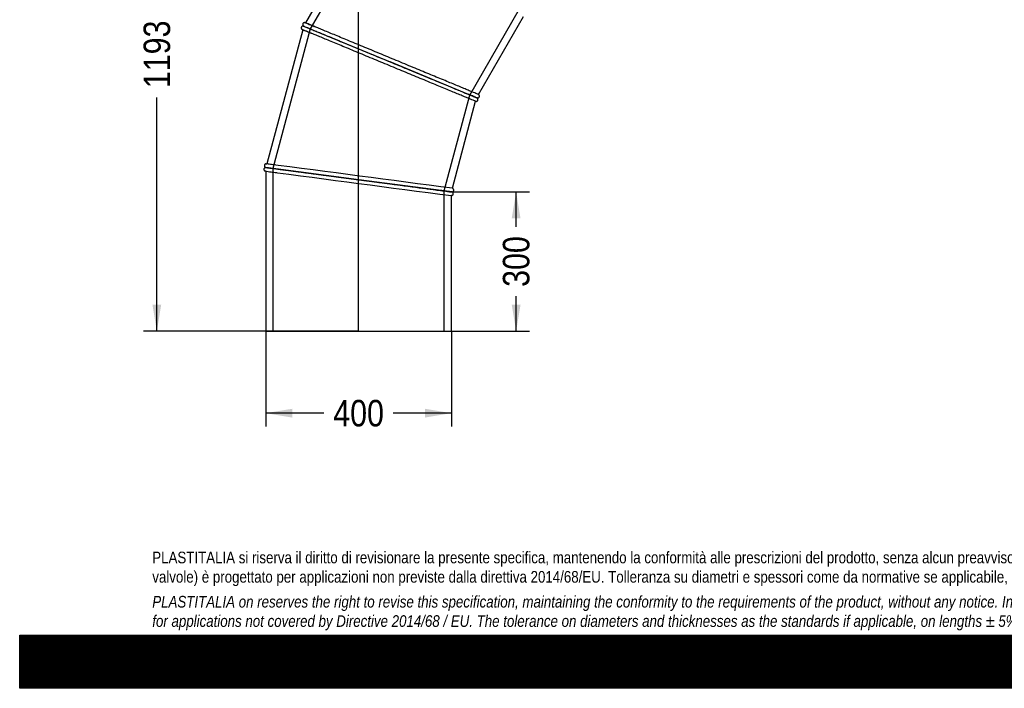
# Model space of a CAD drawing. Header units: millimetres. Extents: x 0 to 4243, y 0 to 3000.
# Tile 1 of 4: x 0 to 2121, y 0 to 1440. Entities that reach past the tile are written whole.
import ezdxf
from ezdxf.enums import TextEntityAlignment as Align
from ezdxf.lldxf.tags import DXFTag

# ---------------------------------------------------------------- set-up
doc = ezdxf.new("R2010")
doc.units = ezdxf.units.MM
doc.header["$LTSCALE"] = 14.285714
for name, color, linetype in [('Default', 7, 'Continuous'), ('DV1_Default', 7, 'Continuous'), ('TUBO_X_GOMITO_90', 7, 'Continuous')]:
    doc.layers.add(name, color=color, linetype=linetype)
doc.styles.add('SEACAD_Arial_Narrow', font='ARIALN.TTF')
tags = doc.linetypes.add('HIDDEN2', pattern=[4.7625, 3.175, -1.5875]).pattern_tags.tags
tags[6:7] = [DXFTag(74, 4), DXFTag(75, 0), DXFTag(340, '0'), DXFTag(46, 0.0), DXFTag(50, 0.0), DXFTag(44, 0.0), DXFTag(45, 0.0)]
tags[4:5] = [DXFTag(74, 4), DXFTag(75, 0), DXFTag(340, '0'), DXFTag(46, 0.0), DXFTag(50, 0.0), DXFTag(44, 0.0), DXFTag(45, 0.0)]
tags = doc.linetypes.add('PHANTOM2', pattern=[31.75, 15.875, -3.175, 3.175, -3.175, 3.175, -3.175]).pattern_tags.tags
tags[14:15] = [DXFTag(74, 4), DXFTag(75, 0), DXFTag(340, '0'), DXFTag(46, 0.0), DXFTag(50, 0.0), DXFTag(44, 0.0), DXFTag(45, 0.0)]
tags[12:13] = [DXFTag(74, 4), DXFTag(75, 0), DXFTag(340, '0'), DXFTag(46, 0.0), DXFTag(50, 0.0), DXFTag(44, 0.0), DXFTag(45, 0.0)]
tags[10:11] = [DXFTag(74, 4), DXFTag(75, 0), DXFTag(340, '0'), DXFTag(46, 0.0), DXFTag(50, 0.0), DXFTag(44, 0.0), DXFTag(45, 0.0)]
tags[8:9] = [DXFTag(74, 4), DXFTag(75, 0), DXFTag(340, '0'), DXFTag(46, 0.0), DXFTag(50, 0.0), DXFTag(44, 0.0), DXFTag(45, 0.0)]
tags[6:7] = [DXFTag(74, 4), DXFTag(75, 0), DXFTag(340, '0'), DXFTag(46, 0.0), DXFTag(50, 0.0), DXFTag(44, 0.0), DXFTag(45, 0.0)]
tags[4:5] = [DXFTag(74, 4), DXFTag(75, 0), DXFTag(340, '0'), DXFTag(46, 0.0), DXFTag(50, 0.0), DXFTag(44, 0.0), DXFTag(45, 0.0)]
doc.dimstyles.new('Plastitalia', dxfattribs={"dimtxt": 57.142857, "dimasz": 57.142857, "dimexe": 28.571429, "dimexo": 0, "dimgap": 14.285714, "dimtad": 0, "dimdec": 0, "dimtxsty": 'SEACAD_Arial_Narrow', "dimblk1": '_SE_FILLED', "dimblk2": '_SE_FILLED', "dimsah": 1, "dimcen": 28.571429, "dimadec": 0, "dimazin": 0, "dimtfac": 0.8, "dimtdec": 1, "dimtmove": 0, "dimatfit": 3, "dimfxl": 1, "dimtolj": 1, "dimarcsym": 0})

# ---------------------------------------------------------------- blocks, each defined once
blk = doc.blocks.new('SE')
at = {"layer": 'DV1_Default', "color": 7, "linetype": 'PHANTOM2'}
blk.add_line((730.1, 769.4), (730.1, 1961.9), dxfattribs=at)
at = {"layer": 'TUBO_X_GOMITO_90', "color": 7, "linetype": 'Continuous'}
for p, q in [((765.4, 1692.7), (615.8, 1433.6)), ((988.5, 1279.2), (1085.5, 1447.1)), ((611.8, 1426.7), (611.7, 1426.6)), ((611.7, 1426.6), (798.4, 1349.3)), ((611.7, 1426.6), (611.7, 1426.6)), ((611.7, 1426.6), (798.4, 1349.3)), ((609.7, 1418.8), (532.2, 1129.8)), ((798.4, 1349.3), (798.4, 1349.3)), ((984.5, 1272.2), (798.4, 1349.3)), ((798.4, 1349.3), (798.4, 1349.3)), ((984.5, 1272.2), (798.4, 1349.3)), ((988.5, 1279.2), (989.3, 1278.6)), ((932.2, 1077.1), (982.4, 1264.5)), ((983.4, 1264.3), (982.4, 1264.5)), ((984.5, 1272.2), (984.5, 1272.2)), ((984.5, 1272.2), (984.5, 1272.2)), ((530.1, 1122.1), (530.1, 1122)), ((730.4, 1095.7), (530.1, 1122)), ((530.1, 1122), (530.1, 1122)), ((530.1, 1122), (730.4, 1095.7)), ((530.1, 1114), (530.1, 769.4)), ((730.4, 1095.7), (730.4, 1095.7)), ((730.4, 1095.7), (930.1, 1069.4)), ((730.4, 1095.7), (730.4, 1095.7)), ((930.1, 1069.4), (730.4, 1095.7)), ((930.1, 1069.3), (930.1, 1069.4)), ((930.1, 1069.4), (930.1, 1069.4)), ((931.1, 1061.5), (930.1, 1061.3)), ((930.1, 769.4), (930.1, 1061.3)), ((932.2, 1077.1), (933.1, 1076.8)), ((530.1, 769.4), (930.1, 769.4))]:
    blk.add_line(p, q, dxfattribs=at)
at = {"layer": 'TUBO_X_GOMITO_90', "color": 7, "linetype": 'HIDDEN2'}
for p, q in [((781.6, 1690.3), (626, 1420.7)), ((970.2, 1278.1), (1077.2, 1463.5)), ((626, 1420.7), (545.4, 1120)), ((914.8, 1071.4), (970.2, 1278.1)), ((545.4, 1120), (545.4, 769.4)), ((914.8, 769.4), (914.8, 1071.4))]:
    blk.add_line(p, q, dxfattribs=at)
at = {"layer": 'TUBO_X_GOMITO_90', "color": 7, "linetype": 'Continuous'}
for centre, radius, start, end in [((461.2, 1026.7), 435, 66.7753, 69.4673), ((650, 1504.3), 94.4, 243.5386, 248.7539), ((1132.5, 1661.1), 416, 246.8345, 249.4325), ((941.8, 1180.4), 101.1, 64.0111, 68.5432), ((488.3, 696.8), 435, 81.7753, 84.4673), ((-76902.4, -588589.7), 594781.7, 82.4805676, 82.5194324), ((562.2, 1296.9), 185.6, 259.4361, 263.7267), ((78355.5, 590710.6), 594710.8, 262.4805653, 262.5194347), ((972.5, 1483.4), 416, 261.8345, 264.4325), ((880.6, 775.8), 297.5, 80.0412, 83.6751)]:
    blk.add_arc(centre, radius, start, end, dxfattribs=at)
at = {"layer": 'TUBO_X_GOMITO_90', "color": 7, "linetype": 'HIDDEN2'}
for centre, radius, start, end in [((656, 1517.3), 108.7, 246.3351, 248.6984), ((826.9, 922.1), 383.8, 66.8313, 68.4577), ((601.2, 1541.5), 433.2, 262.0323, 263.7272), ((856.3, 620.6), 454.6, 82.9161, 83.649)]:
    blk.add_arc(centre, radius, start, end, dxfattribs=at)
at = {"layer": 'TUBO_X_GOMITO_90', "color": 7, "linetype": 'Continuous'}
for points, knots in [([(610.9, 1426.7), (610.3, 1426.7), (609.5, 1426.6), (608.4, 1426.1), (607.7, 1425.4), (607.1, 1424.5), (606.7, 1423.5), (606.7, 1422.2), (607.1, 1420.9), (607.6, 1420.2), (607.9, 1419.8)], [0, 0, 0, 0, 0.152515, 0.272961, 0.368083, 0.469004, 0.586161, 0.717646, 0.85824, 1, 1, 1, 1]), ([(613.8, 1434.1), (613.3, 1434.1), (612.5, 1434), (611.4, 1433.4), (610.6, 1432.6), (610.1, 1431.7), (609.8, 1430.8), (609.7, 1429.7), (610, 1428.7), (610.4, 1427.8), (610.8, 1427.4), (611, 1427.2)], [0, 0, 0, 0, 0.137937, 0.269423, 0.388775, 0.493226, 0.584764, 0.692563, 0.829801, 0.910934, 1, 1, 1, 1]), ([(611.7, 1426.6), (611.7, 1426.6), (611.7, 1426.6), (611.7, 1426.6), (612.1, 1426.4), (613.3, 1425.9), (614.2, 1425.6), (616.6, 1424.6), (618, 1424), (621.6, 1422.5), (623.7, 1421.6), (628.4, 1419.7), (631, 1418.6), (636.8, 1416.2), (640, 1414.9), (646.8, 1412.1), (650.5, 1410.5), (658.3, 1407.3), (662.4, 1405.6), (675.4, 1400.2), (685, 1396.3), (700.2, 1389.9), (705.5, 1387.8), (716.3, 1383.3), (721.7, 1381), (738.5, 1374.1), (750, 1369.3), (768, 1361.9), (774, 1359.4), (786.2, 1354.4), (792.3, 1351.8), (798.4, 1349.3)], [0.4996725, 0.4996725, 0.4996725, 0.4996725, 0.5, 0.5, 0.53125, 0.53125, 0.5625, 0.5625, 0.59375, 0.59375, 0.625, 0.625, 0.65625, 0.65625, 0.6875, 0.6875, 0.71875, 0.71875, 0.75, 0.75, 0.8125, 0.8125, 0.84375, 0.84375, 0.875, 0.875, 0.9375, 0.9375, 0.96875, 0.96875, 1, 1, 1, 1]), ([(611.8, 1426.6), (611.8, 1426.6), (611.8, 1426.6), (611.8, 1426.6), (612.1, 1426.5), (613.3, 1426), (614.2, 1425.6), (616.6, 1424.6), (618.1, 1424), (621.6, 1422.6), (623.7, 1421.7), (628.4, 1419.7), (631, 1418.6), (636.8, 1416.2), (640, 1414.9), (646.8, 1412.1), (650.5, 1410.6), (658.3, 1407.3), (662.4, 1405.6), (675.4, 1400.2), (685, 1396.3), (700.2, 1390), (705.5, 1387.8), (716.3, 1383.3), (721.7, 1381.1), (738.5, 1374.1), (750.1, 1369.3), (768, 1361.9), (774, 1359.4), (786.2, 1354.4), (792.3, 1351.8), (798.4, 1349.3)], [0.4996725, 0.4996725, 0.4996725, 0.4996725, 0.5, 0.5, 0.53125, 0.53125, 0.5625, 0.5625, 0.59375, 0.59375, 0.625, 0.625, 0.65625, 0.65625, 0.6875, 0.6875, 0.71875, 0.71875, 0.75, 0.75, 0.8125, 0.8125, 0.84375, 0.84375, 0.875, 0.875, 0.9375, 0.9375, 0.96875, 0.96875, 1, 1, 1, 1]), ([(988.5, 1279.2), (988.5, 1279.2), (988.2, 1279.3), (987, 1279.8), (986.1, 1280.2), (982.5, 1281.7), (978.9, 1283.2), (971.9, 1286.1), (969.3, 1287.1), (963.5, 1289.5), (960.4, 1290.8), (950.1, 1295.1), (942.3, 1298.3), (929.3, 1303.7), (924.8, 1305.6), (915.3, 1309.5), (910.4, 1311.5), (900.3, 1315.8), (895, 1317.9), (884.3, 1322.4), (878.8, 1324.6), (867.7, 1329.2), (862, 1331.6), (850.4, 1336.4), (844.5, 1338.8), (832.6, 1343.8), (826.6, 1346.3), (814.4, 1351.3), (808.3, 1353.8), (796.2, 1358.9), (790.1, 1361.4), (778, 1366.4), (771.9, 1368.9), (754, 1376.3), (742.3, 1381.2), (725.4, 1388.2), (719.9, 1390.5), (709.1, 1394.9), (703.9, 1397.1), (693.7, 1401.3), (688.8, 1403.3), (679.4, 1407.2), (674.9, 1409.1), (666.4, 1412.6), (662.3, 1414.3), (654.5, 1417.5), (650.9, 1419), (644, 1421.9), (640.9, 1423.2), (635.1, 1425.6), (632.4, 1426.7), (627.7, 1428.6), (625.7, 1429.5), (622.1, 1431), (620.6, 1431.6), (618.2, 1432.6), (617.3, 1432.9), (616.1, 1433.4), (615.8, 1433.6), (615.8, 1433.6)], [0, 0, 0, 0, 0.015625, 0.015625, 0.03125, 0.03125, 0.0625, 0.0625, 0.078125, 0.078125, 0.09375, 0.09375, 0.125, 0.125, 0.140625, 0.140625, 0.15625, 0.15625, 0.171875, 0.171875, 0.1875, 0.1875, 0.203125, 0.203125, 0.21875, 0.21875, 0.234375, 0.234375, 0.25, 0.25, 0.265625, 0.265625, 0.28125, 0.28125, 0.3125, 0.3125, 0.328125, 0.328125, 0.34375, 0.34375, 0.359375, 0.359375, 0.375, 0.375, 0.390625, 0.390625, 0.40625, 0.40625, 0.421875, 0.421875, 0.4375, 0.4375, 0.453125, 0.453125, 0.46875, 0.46875, 0.484375, 0.484375, 0.499904, 0.499904, 0.499904, 0.499904]), ([(982.4, 1264.5), (982.4, 1264.5), (982.1, 1264.6), (980.9, 1265.1), (980, 1265.5), (976.4, 1267), (972.8, 1268.4), (965.8, 1271.3), (963.2, 1272.4), (957.4, 1274.8), (954.3, 1276.1), (944, 1280.3), (936.2, 1283.6), (923.2, 1288.9), (918.7, 1290.8), (909.2, 1294.7), (904.3, 1296.8), (894.1, 1301), (888.9, 1303.2), (878.2, 1307.6), (872.7, 1309.9), (861.6, 1314.5), (855.9, 1316.8), (844.3, 1321.6), (838.4, 1324.1), (826.4, 1329), (820.4, 1331.5), (808.3, 1336.5), (802.2, 1339.1), (790, 1344.1), (784, 1346.6), (771.8, 1351.6), (765.8, 1354.1), (747.9, 1361.5), (736.2, 1366.4), (719.3, 1373.4), (713.8, 1375.7), (703, 1380.2), (697.8, 1382.3), (687.6, 1386.5), (682.7, 1388.6), (673.3, 1392.5), (668.8, 1394.3), (660.2, 1397.9), (656.2, 1399.6), (648.4, 1402.8), (644.8, 1404.3), (637.9, 1407.1), (634.8, 1408.4), (629, 1410.8), (626.3, 1411.9), (621.6, 1413.9), (619.6, 1414.7), (616, 1416.2), (614.5, 1416.9), (612.1, 1417.8), (611.2, 1418.2), (610, 1418.7), (609.7, 1418.8), (609.7, 1418.8)], [0, 0, 0, 0, 0.015625, 0.015625, 0.03125, 0.03125, 0.0625, 0.0625, 0.078125, 0.078125, 0.09375, 0.09375, 0.125, 0.125, 0.140625, 0.140625, 0.15625, 0.15625, 0.171875, 0.171875, 0.1875, 0.1875, 0.203125, 0.203125, 0.21875, 0.21875, 0.234375, 0.234375, 0.25, 0.25, 0.265625, 0.265625, 0.28125, 0.28125, 0.3125, 0.3125, 0.328125, 0.328125, 0.34375, 0.34375, 0.359375, 0.359375, 0.375, 0.375, 0.390625, 0.390625, 0.40625, 0.40625, 0.421875, 0.421875, 0.4375, 0.4375, 0.453125, 0.453125, 0.46875, 0.46875, 0.484375, 0.484375, 0.4999019, 0.4999019, 0.4999019, 0.4999019]), ([(798.4, 1349.3), (804.4, 1346.8), (810.5, 1344.3), (822.6, 1339.3), (828.6, 1336.8), (846.5, 1329.4), (858.2, 1324.5), (875.1, 1317.5), (880.6, 1315.2), (891.4, 1310.8), (896.6, 1308.6), (906.7, 1304.4), (911.6, 1302.4), (921, 1298.5), (925.5, 1296.6), (938.3, 1291.3), (946, 1288.1), (956.3, 1283.9), (959.4, 1282.6), (965.2, 1280.2), (967.9, 1279.1), (972.6, 1277.1), (974.6, 1276.3), (978.2, 1274.8), (979.7, 1274.2), (982.1, 1273.2), (983, 1272.8), (984.2, 1272.3), (984.5, 1272.2), (984.5, 1272.2)], [0, 0, 0, 0, 0.03125, 0.03125, 0.0625, 0.0625, 0.125, 0.125, 0.15625, 0.15625, 0.1875, 0.1875, 0.21875, 0.21875, 0.25, 0.25, 0.3125, 0.3125, 0.34375, 0.34375, 0.375, 0.375, 0.40625, 0.40625, 0.4375, 0.4375, 0.46875, 0.46875, 0.4996803, 0.4996803, 0.4996803, 0.4996803]), ([(798.4, 1349.3), (804.4, 1346.8), (810.5, 1344.3), (822.6, 1339.3), (828.7, 1336.8), (846.5, 1329.4), (858.3, 1324.5), (875.1, 1317.5), (880.6, 1315.2), (891.4, 1310.8), (896.6, 1308.6), (906.8, 1304.4), (911.7, 1302.4), (921.1, 1298.5), (925.6, 1296.6), (938.4, 1291.3), (946.1, 1288.1), (956.3, 1283.9), (959.5, 1282.6), (965.3, 1280.2), (967.9, 1279.1), (972.6, 1277.2), (974.7, 1276.3), (977, 1275.3), (977.5, 1275.1), (978, 1274.9)], [0, 0, 0, 0, 0.03125, 0.03125, 0.0625, 0.0625, 0.125, 0.125, 0.15625, 0.15625, 0.1875, 0.1875, 0.21875, 0.21875, 0.25, 0.25, 0.3125, 0.3125, 0.34375, 0.34375, 0.375, 0.375, 0.40625, 0.40625, 0.41573, 0.41573, 0.41573, 0.41573]), ([(979.8, 1274.2), (980.2, 1274), (980.6, 1273.9), (982.8, 1272.9), (984, 1272.5), (984.4, 1272.3)], [0.42839851, 0.42839851, 0.42839851, 0.42839851, 0.4375, 0.4375, 0.48769955, 0.48769955, 0.48769955, 0.48769955]), ([(986.4, 1271.7), (986.7, 1271.7), (987.2, 1271.7), (988.2, 1272), (989.1, 1272.6), (989.8, 1273.4), (990.3, 1274.2), (990.5, 1275.2), (990.5, 1276.4), (990.1, 1277.6), (989.6, 1278.2), (989.3, 1278.6)], [0, 0, 0, 0, 0.089066, 0.170199, 0.307437, 0.415236, 0.506774, 0.611225, 0.730577, 0.862063, 1, 1, 1, 1]), ([(983.4, 1264.3), (983.9, 1264.3), (984.7, 1264.4), (985.9, 1265.1), (986.8, 1266), (987.3, 1267), (987.5, 1268), (987.4, 1269.1), (987, 1270.2), (986.5, 1270.9), (986.1, 1271.3)], [0, 0, 0, 0, 0.14176, 0.282354, 0.413839, 0.530996, 0.631917, 0.727039, 0.847485, 1, 1, 1, 1]), ([(530.2, 1129.8), (529.7, 1129.6), (529, 1129.4), (528, 1128.5), (527.5, 1127.5), (527.2, 1126.5), (527.2, 1125.6), (527.4, 1124.5), (527.9, 1123.6), (528.6, 1122.9), (529, 1122.6), (529.2, 1122.4)], [0, 0, 0, 0, 0.137937, 0.269423, 0.388775, 0.493226, 0.584764, 0.692563, 0.829801, 0.910934, 1, 1, 1, 1]), ([(529.2, 1121.9), (528.9, 1121.8), (528.4, 1121.6), (527.5, 1121.1), (526.8, 1120.3), (526.3, 1119.4), (526.1, 1118.4), (526.1, 1117.4), (526.4, 1116.3), (527.1, 1115.2), (527.8, 1114.8), (528.2, 1114.5)], [0, 0, 0, 0, 0.089066, 0.170199, 0.307437, 0.415236, 0.506774, 0.611225, 0.730577, 0.862063, 1, 1, 1, 1]), ([(530.1, 1122.1), (530.1, 1122.1), (530.1, 1122.1), (530.1, 1122.1), (530.5, 1122), (531.8, 1121.8), (532.8, 1121.7), (535.3, 1121.4), (536.9, 1121.2), (540.7, 1120.7), (542.9, 1120.4), (548, 1119.7), (550.8, 1119.3), (557.1, 1118.5), (560.5, 1118.1), (567.8, 1117.1), (571.7, 1116.6), (580.1, 1115.5), (584.5, 1114.9), (598.5, 1113), (608.7, 1111.7), (625.1, 1109.5), (630.8, 1108.8), (642.3, 1107.3), (648.2, 1106.5), (666.1, 1104.1), (678.6, 1102.5), (697.8, 1100), (704.3, 1099.1), (717.3, 1097.4), (723.9, 1096.5), (730.4, 1095.7)], [0.4996725, 0.4996725, 0.4996725, 0.4996725, 0.5, 0.5, 0.53125, 0.53125, 0.5625, 0.5625, 0.59375, 0.59375, 0.625, 0.625, 0.65625, 0.65625, 0.6875, 0.6875, 0.71875, 0.71875, 0.75, 0.75, 0.8125, 0.8125, 0.84375, 0.84375, 0.875, 0.875, 0.9375, 0.9375, 0.96875, 0.96875, 1, 1, 1, 1]), ([(530.1, 1122), (530.1, 1122), (530.1, 1122), (530.1, 1122), (530.5, 1122), (531.8, 1121.8), (532.8, 1121.7), (535.3, 1121.3), (536.9, 1121.1), (540.7, 1120.6), (542.9, 1120.3), (548, 1119.6), (550.8, 1119.3), (557, 1118.5), (560.5, 1118), (567.8, 1117.1), (571.7, 1116.5), (580.1, 1115.4), (584.5, 1114.9), (598.5, 1113), (608.7, 1111.7), (625.1, 1109.5), (630.8, 1108.8), (642.3, 1107.3), (648.2, 1106.5), (666.1, 1104.1), (678.5, 1102.5), (697.8, 1100), (704.3, 1099.1), (717.3, 1097.4), (723.9, 1096.5), (730.4, 1095.7)], [0.4996739, 0.4996739, 0.4996739, 0.4996739, 0.5, 0.5, 0.53125, 0.53125, 0.5625, 0.5625, 0.59375, 0.59375, 0.625, 0.625, 0.65625, 0.65625, 0.6875, 0.6875, 0.71875, 0.71875, 0.75, 0.75, 0.8125, 0.8125, 0.84375, 0.84375, 0.875, 0.875, 0.9375, 0.9375, 0.96875, 0.96875, 1, 1, 1, 1]), ([(730.4, 1095.7), (736.9, 1094.8), (743.4, 1093.9), (756.4, 1092.2), (762.9, 1091.4), (782.1, 1088.9), (794.7, 1087.2), (812.8, 1084.8), (818.7, 1084), (830.2, 1082.5), (835.8, 1081.8), (846.7, 1080.3), (852, 1079.6), (862.1, 1078.3), (866.9, 1077.7), (880.6, 1075.9), (888.9, 1074.8), (899.9, 1073.3), (903.3, 1072.9), (909.5, 1072.1), (912.3, 1071.7), (917.4, 1071), (919.6, 1070.7), (923.4, 1070.2), (925, 1070), (928.3, 1069.6), (929.5, 1069.4), (929.9, 1069.4)], [0, 0, 0, 0, 0.03125, 0.03125, 0.0625, 0.0625, 0.125, 0.125, 0.15625, 0.15625, 0.1875, 0.1875, 0.21875, 0.21875, 0.25, 0.25, 0.3125, 0.3125, 0.34375, 0.34375, 0.375, 0.375, 0.40625, 0.40625, 0.4375, 0.4375, 0.4855711, 0.4855711, 0.4855711, 0.4855711]), ([(730.4, 1095.7), (736.9, 1094.8), (743.4, 1093.9), (756.4, 1092.2), (762.9, 1091.4), (782.1, 1088.9), (794.7, 1087.2), (812.8, 1084.8), (818.7, 1084), (830.2, 1082.5), (835.8, 1081.8), (846.7, 1080.4), (852, 1079.7), (862.1, 1078.3), (866.9, 1077.7), (880.6, 1075.9), (888.9, 1074.8), (899.9, 1073.4), (903.3, 1072.9), (909.5, 1072.1), (912.3, 1071.7), (917.4, 1071.1), (919.6, 1070.8), (923.4, 1070.3), (925, 1070.1), (928, 1069.7), (929.1, 1069.5), (929.7, 1069.5)], [0, 0, 0, 0, 0.03125, 0.03125, 0.0625, 0.0625, 0.125, 0.125, 0.15625, 0.15625, 0.1875, 0.1875, 0.21875, 0.21875, 0.25, 0.25, 0.3125, 0.3125, 0.34375, 0.34375, 0.375, 0.375, 0.40625, 0.40625, 0.4375, 0.4375, 0.4789813, 0.4789813, 0.4789813, 0.4789813]), ([(931.1, 1061.5), (931.6, 1061.6), (932.3, 1061.9), (933.3, 1062.8), (933.9, 1063.7), (934.1, 1064.7), (934.2, 1065.7), (933.9, 1066.8), (933.4, 1067.7), (932.7, 1068.4), (932.3, 1068.7), (932.1, 1068.8)], [0, 0, 0, 0, 0.137937, 0.269423, 0.388775, 0.493226, 0.584764, 0.692563, 0.829801, 0.910934, 1, 1, 1, 1]), ([(932.1, 1069.4), (932.4, 1069.5), (932.9, 1069.6), (933.8, 1070.2), (934.5, 1070.9), (935, 1071.9), (935.2, 1072.8), (935.2, 1073.8), (934.9, 1074.9), (934.2, 1076), (933.5, 1076.5), (933.1, 1076.8)], [0, 0, 0, 0, 0.089066, 0.170199, 0.307437, 0.415236, 0.506774, 0.611225, 0.730577, 0.862063, 1, 1, 1, 1])]:
    blk.add_open_spline(points, degree=3, knots=knots, dxfattribs=at)
for points in [[(610.9, 1426.7), (611.5, 1426.6), (611.9, 1426.6), (611.9, 1426.5)], [(611.9, 1426.6), (611.8, 1426.6), (611.5, 1426.8), (611, 1427.2)], [(613.8, 1434.1), (614.5, 1434.1), (615.2, 1433.9), (615.8, 1433.5)], [(609.8, 1418.8), (609.1, 1419), (608.5, 1419.3), (607.9, 1419.8)], [(984.5, 1272.2), (985.1, 1272), (985.7, 1271.7), (986.1, 1271.3)], [(986.4, 1271.7), (985.8, 1271.7), (985.1, 1271.9), (984.5, 1272.2)], [(530.2, 1129.8), (530.9, 1130), (531.6, 1130), (532.3, 1129.8)], [(530.2, 1114), (529.5, 1114), (528.8, 1114.2), (528.2, 1114.5)], [(530.3, 1122), (530.2, 1122), (529.9, 1122.1), (529.2, 1122.4)], [(529.2, 1121.9), (529.9, 1122), (530.2, 1122), (530.3, 1122)], [(930, 1069.3), (930.8, 1069.3), (931.4, 1069.2), (932.1, 1068.8)], [(932.1, 1069.4), (931.5, 1069.2), (930.8, 1069.2), (930.1, 1069.4)]]:
    blk.add_open_spline(points, degree=3, dxfattribs=at)
at = {"layer": 'TUBO_X_GOMITO_90', "color": 7, "linetype": 'HIDDEN2'}
for points, knots in [([(619.9, 1431.9), (621, 1431.4), (622.3, 1430.9), (625.6, 1429.5), (627.6, 1428.6), (631.3, 1427.1), (632.8, 1426.5), (634.3, 1425.9)], [0.53332704, 0.53332704, 0.53332704, 0.53332704, 0.546875, 0.546875, 0.5625, 0.5625, 0.57138942, 0.57138942, 0.57138942, 0.57138942]), ([(613.8, 1417.1), (614.9, 1416.7), (616.2, 1416.1), (619.5, 1414.8), (621.5, 1413.9), (625.2, 1412.4), (626.7, 1411.8), (628.2, 1411.2)], [0.5333249, 0.5333249, 0.5333249, 0.5333249, 0.546875, 0.546875, 0.5625, 0.5625, 0.57138717, 0.57138717, 0.57138717, 0.57138717]), ([(982.8, 1272.9), (982.3, 1273.1), (981.6, 1273.4), (978.4, 1274.7), (974.8, 1276.2), (969, 1278.6), (967.8, 1279.1), (966.4, 1279.7)], [0.54181199, 0.54181199, 0.54181199, 0.54181199, 0.5625, 0.5625, 0.625, 0.625, 0.64074765, 0.64074765, 0.64074765, 0.64074765]), ([(982.9, 1272.9), (982.3, 1273.1), (981.7, 1273.4), (978.4, 1274.8), (974.9, 1276.2), (969, 1278.6), (967.8, 1279.2), (966.5, 1279.7)], [0.54198398, 0.54198398, 0.54198398, 0.54198398, 0.5625, 0.5625, 0.625, 0.625, 0.64090638, 0.64090638, 0.64090638, 0.64090638]), ([(909.8, 1072), (908.7, 1072.2), (907.6, 1072.3), (906.2, 1072.5), (906, 1072.5), (905.8, 1072.6)], [0.64459316, 0.64459316, 0.64459316, 0.64459316, 0.65625, 0.65625, 0.65845808, 0.65845808, 0.65845808, 0.65845808]), ([(928.4, 1069.6), (927.8, 1069.7), (927.1, 1069.8), (923.6, 1070.3), (919.8, 1070.8), (913.5, 1071.6), (912.2, 1071.8), (910.8, 1071.9)], [0.54198398, 0.54198398, 0.54198398, 0.54198398, 0.5625, 0.5625, 0.625, 0.625, 0.64090638, 0.64090638, 0.64090638, 0.64090638]), ([(928.4, 1069.6), (927.8, 1069.6), (927.1, 1069.7), (923.6, 1070.2), (919.8, 1070.7), (913.8, 1071.5), (912.6, 1071.6), (911.5, 1071.8)], [0.54198403, 0.54198403, 0.54198403, 0.54198403, 0.5625, 0.5625, 0.625, 0.625, 0.63822905, 0.63822905, 0.63822905, 0.63822905])]:
    blk.add_open_spline(points, degree=3, knots=knots, dxfattribs=at)
for points in [[(978, 1274.9), (978.7, 1274.7), (979.3, 1274.4), (979.8, 1274.2)], [(984.4, 1272.3), (984.4, 1272.3), (984.5, 1272.2), (984.5, 1272.2)], [(984.5, 1272.2), (984.5, 1272.2), (984.5, 1272.3), (984.4, 1272.3)], [(929.7, 1069.5), (930, 1069.4), (930.1, 1069.4), (930.1, 1069.4)], [(929.9, 1069.4), (930.1, 1069.3), (930.1, 1069.3), (930.1, 1069.3)]]:
    blk.add_open_spline(points, degree=3, dxfattribs=at)
blk = doc.blocks.new('DMBLK53')
at = {"layer": 'Default', "linetype": 'Continuous'}
for points in [[(587.3, 583.2), (587.3, 602.2), (530.1, 592.7)], [(873, 583.2), (930.1, 592.7), (873, 602.2)]]:
    blk.add_hatch(color=7, dxfattribs=at).paths.add_polyline_path(points)
at = {"layer": 'Default', "color": 7, "linetype": 'Continuous'}
for p, q in [((530.1, 769.4), (530.1, 564.1)), ((930.1, 769.4), (930.1, 564.1)), ((655.6, 592.7), (530.1, 592.7)), ((930.1, 592.7), (804.7, 592.7))]:
    blk.add_line(p, q, dxfattribs=at)
at = {"layer": 'Default', "color": 7, "linetype": 'Continuous', "style": 'SEACAD_Arial_Narrow'}
blk.add_text('400', height=57.14, dxfattribs=at).set_placement((675.6, 621.3), align=Align.TOP_LEFT)
blk = doc.blocks.new('_SE_FILLED')
at = {"color": 0}
blk.add_line((0, 0), (-1, 0), dxfattribs=at)
blk.add_solid([(0, 0), (-1, -0.1665), (-1, 0.1665), (0, 0)], dxfattribs=at)
blk = doc.blocks.new('DMBLK54')
at = {"layer": 'Default', "linetype": 'Continuous'}
for points in [[(286, 1904.8), (305, 1904.8), (295.5, 1961.9)], [(286, 826.5), (295.5, 769.4), (305, 826.5)]]:
    blk.add_hatch(color=7, dxfattribs=at).paths.add_polyline_path(points)
at = {"layer": 'Default', "color": 7, "linetype": 'Continuous'}
for p, q in [((730.1, 1961.9), (266.9, 1961.9)), ((295.5, 1458.4), (295.5, 1961.9)), ((295.5, 769.4), (295.5, 1272.9)), ((730.1, 769.4), (266.9, 769.4))]:
    blk.add_line(p, q, dxfattribs=at)
at = {"layer": 'Default', "color": 7, "linetype": 'Continuous', "style": 'SEACAD_Arial_Narrow'}
blk.add_text('1193', height=57.14, rotation=90, dxfattribs=at).set_placement((266.9, 1292.9), align=Align.TOP_LEFT)
blk = doc.blocks.new('DMBLK55')
at = {"layer": 'Default', "linetype": 'Continuous'}
for points in [[(673.7, 2426.2), (730.1, 2439.2), (672.5, 2445.2)], [(1213.4, 1904.3), (1207.4, 1961.9), (1194.4, 1905.5)]]:
    blk.add_hatch(color=7, dxfattribs=at).paths.add_polyline_path(points)
at = {"layer": 'Default', "color": 7, "linetype": 'Continuous'}
blk.add_line((730.1, 1961.9), (730.1, 2467.7), dxfattribs=at)
for start, end in [(41.4181, 103.7211), (346.2789, 24.0759)]:
    blk.add_arc((730.1, 1961.9), 477.2, start, end, dxfattribs=at)
at = {"layer": 'Default', "color": 7, "linetype": 'Continuous', "style": 'SEACAD_Arial_Narrow'}
blk.add_text('90°', height=57.14, rotation=302.747, dxfattribs=at).set_placement((1127.4, 2279.2), align=Align.TOP_LEFT)
blk = doc.blocks.new('DMBLK56')
at = {"layer": 'Default', "linetype": 'Continuous'}
for points in [[(1079.1, 1012.2), (1069.6, 1069.4), (1060.1, 1012.2)], [(1079.1, 826.5), (1060.1, 826.5), (1069.6, 769.4)]]:
    blk.add_hatch(color=7, dxfattribs=at).paths.add_polyline_path(points)
at = {"layer": 'Default', "color": 7, "linetype": 'Continuous'}
for p, q in [((930.1, 1069.4), (1098.2, 1069.4)), ((1069.6, 993.9), (1069.6, 1069.4)), ((1069.6, 769.4), (1069.6, 844.8)), ((930.1, 769.4), (1098.2, 769.4))]:
    blk.add_line(p, q, dxfattribs=at)
at = {"layer": 'Default', "color": 7, "linetype": 'Continuous', "style": 'SEACAD_Arial_Narrow'}
blk.add_text('300', height=57.14, rotation=90, dxfattribs=at).set_placement((1041, 864.8), align=Align.TOP_LEFT)

msp = doc.modelspace()

# ---------------------------------------------------------------- hatches: boundary and pattern name
at = {"layer": 'Default', "linetype": 'Continuous'}
h = msp.add_hatch(dxfattribs=at)
h.set_pattern_fill('LINE', scale=0.629921, angle=45, style=0)
h.paths.add_polyline_path([(4242.9, 0), (4242.9, 114.3), (0, 114.3), (0, 0)])
msp.add_hatch(color=7, dxfattribs=at).paths.add_polyline_path([(4242.9, 0), (4242.9, 114.3), (0, 114.3), (0, 0)])

# ---------------------------------------------------------------- linework, layer by layer
at = {"layer": 'Default', "color": 7, "linetype": 'Continuous'}
for p, q in [((0, 114.3), (4242.9, 114.3)), ((0, 0), (0, 114.3)), ((4242.9, 0), (0, 0))]:
    msp.add_line(p, q, dxfattribs=at)

# ---------------------------------------------------------------- block references
at = {"layer": 'Default'}
msp.add_blockref('SE', (0, 0), dxfattribs=at)

# ---------------------------------------------------------------- texts
at = {"layer": 'Default', "insert": (285.7, 294.3), "char_height": 25, "width": 3671.429, "attachment_point": 1}
msp.add_mtext("{\\fArial Narrow|b0||i0||c0|p34;\\C7;\\H25.;\\W1.;PLASTITALIA si riserva il diritto di revisionare la presente specifica, mantenendo la conformità alle prescrizioni del prodotto, senza alcun preavviso. In caso di assegnazione d'ordine si riserva di compiere una più dettagliata analisi tecnico/qualitativa. Il presente prodotto (ad esclusione delle \\P}{\\fArial Narrow|b0||i0||c0|p34;\\C7;\\H25.;\\W1.;valvole) è progettato per applicazioni non previste dalla direttiva 2014/68/EU. Tolleranza su diametri e spessori come da normative se applicabile, su lunghezze ±5%, su angoli ±2°, se non diversamente specificato.\\P}{\\fArial Narrow|b0||i0||c0|p34;\\C7;\\H7.142857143;\\W1.;   \\P}{\\fArial Narrow|b0||i1||c0|p34;\\C7;\\H25.;\\W1.;PLASTITALIA on reserves the right to revise this specification, maintaining the conformity to the requirements of the product, without any notice. In case of assignation of order on will reserve to make a more detailed analysis technical/qualitative. This product (excluding valves) is designed \\P}{\\fArial Narrow|b0||i1||c0|p34;\\C7;\\H25.;\\W1.;for applications not covered by Directive 2014/68 / EU. The tolerance on diameters and thicknesses as the standards if applicable, on lengths ± 5%, on angles ± 2 °, unless otherwise indicated.\\P}", dxfattribs=at)

# ---------------------------------------------------------------- dimensions: what is measured, and where the dimension line sits
at = {"layer": 'Default', "color": 7, "linetype": 'Continuous'}
dim = msp.add_angular_dim_2l(base=(1067.6, 2299.4), line1=((730.1, 1961.9), (1922.7, 1961.9)), line2=((730.1, 1961.9), (730.1, 769.4)), text='\\A1;<>', dimstyle='Plastitalia', override={"dimadec": 1}, dxfattribs=at)
dim.commit()
dim.dimension.update_dxf_attribs({"geometry": 'DMBLK55', "text_midpoint": (1131.5, 2220.1), "dimtype": 162})
for base, p1, p2, angle, picture, middle in [((295.4922, 769.369), (730.1331, 769.369), (730.1331, 1961.9232), 90, 'DMBLK54', (295.4922, 1365.6461)), ((1069.6, 769.4), (930.1, 769.4), (930.1, 1069.4), 90, 'DMBLK56', (1069.6, 919.4)), ((930.1, 592.7), (930.1, 769.4), (530.1, 769.4), 180, 'DMBLK53', (730.1, 592.7))]:
    dim = msp.add_linear_dim(base=base, p1=p1, p2=p2, angle=angle, text='\\A1;<>', dimstyle='Plastitalia', dxfattribs=at)
    dim.commit()
    dim.dimension.update_dxf_attribs({"geometry": picture, "text_midpoint": middle, "dimtype": 161})

doc.saveas('drawing.dxf')
